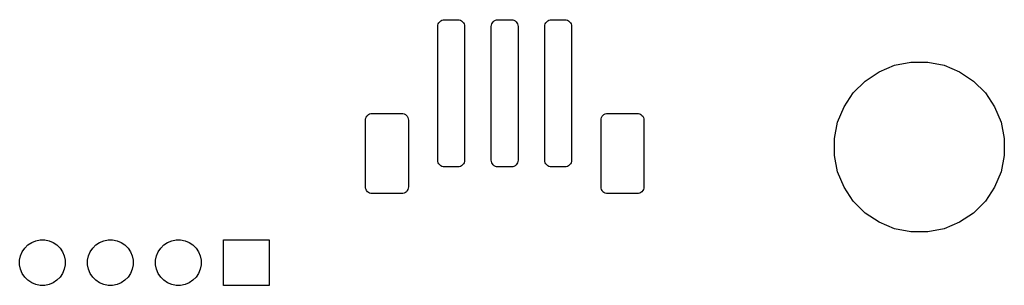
# Model space of a CAD drawing. Extents: x -0.28 to 2.62, y -2.15 to -0.06.
# Tile 3 of 3: x 1.18 to 2.62, y -0.45 to -0.06. Entities that reach past the tile are written whole.
import ezdxf

# ---------------------------------------------------------------- set-up
doc = ezdxf.new("R2010")
doc.units = 0
doc.header["$MEASUREMENT"] = 0
doc.layers.add('BLACK', color=7, linetype='CONTINUOUS')

msp = doc.modelspace()

# ---------------------------------------------------------------- linework, layer by layer
at = {"layer": 'BLACK', "linetype": 'CONTINUOUS'}
for p, q in [((1.7916, -0.0725), (1.7918, -0.0706)), ((1.7918, -0.0706), (1.7923, -0.0688)), ((1.7923, -0.0688), (1.7932, -0.0671)), ((1.7932, -0.0671), (1.7945, -0.0656)), ((1.7945, -0.0656), (1.7959, -0.0643)), ((1.7959, -0.0643), (1.7976, -0.0634)), ((1.7976, -0.0634), (1.7995, -0.0629)), ((1.7995, -0.0629), (1.8014, -0.0627)), ((1.8014, -0.0627), (1.8211, -0.0627)), ((1.8211, -0.0627), (1.823, -0.0629)), ((1.823, -0.0629), (1.8249, -0.0634)), ((1.8249, -0.0634), (1.8266, -0.0643)), ((1.8266, -0.0643), (1.8281, -0.0656)), ((1.8281, -0.0656), (1.8293, -0.0671)), ((1.8293, -0.0671), (1.8302, -0.0688)), ((1.8302, -0.0688), (1.8308, -0.0706)), ((1.8308, -0.0706), (1.8309, -0.0725)), ((1.8703, -0.0725), (1.8705, -0.0706)), ((1.8705, -0.0706), (1.8711, -0.0688)), ((1.8711, -0.0688), (1.872, -0.0671)), ((1.872, -0.0671), (1.8732, -0.0656)), ((1.8732, -0.0656), (1.8747, -0.0643)), ((1.8747, -0.0643), (1.8764, -0.0634)), ((1.8764, -0.0634), (1.8782, -0.0629)), ((1.8782, -0.0629), (1.8802, -0.0627)), ((1.8802, -0.0627), (1.8998, -0.0627)), ((1.8998, -0.0627), (1.9018, -0.0629)), ((1.9018, -0.0629), (1.9036, -0.0634)), ((1.9036, -0.0634), (1.9053, -0.0643)), ((1.9053, -0.0643), (1.9068, -0.0656)), ((1.9068, -0.0656), (1.908, -0.0671)), ((1.908, -0.0671), (1.9089, -0.0688)), ((1.9089, -0.0688), (1.9095, -0.0706)), ((1.9095, -0.0706), (1.9097, -0.0725)), ((1.9491, -0.0725), (1.9492, -0.0706)), ((1.9492, -0.0706), (1.9498, -0.0688)), ((1.9498, -0.0688), (1.9507, -0.0671)), ((1.9507, -0.0671), (1.9519, -0.0656)), ((1.9519, -0.0656), (1.9534, -0.0643)), ((1.9534, -0.0643), (1.9551, -0.0634)), ((1.9551, -0.0634), (1.957, -0.0629)), ((1.957, -0.0629), (1.9589, -0.0627)), ((1.9589, -0.0627), (1.9786, -0.0627)), ((1.9786, -0.0627), (1.9805, -0.0629)), ((1.9805, -0.0629), (1.9824, -0.0634)), ((1.9824, -0.0634), (1.9841, -0.0643)), ((1.9841, -0.0643), (1.9855, -0.0656)), ((1.9855, -0.0656), (1.9868, -0.0671)), ((1.9868, -0.0671), (1.9877, -0.0688)), ((1.9877, -0.0688), (1.9882, -0.0706)), ((1.9882, -0.0706), (1.9884, -0.0725)), ((1.7916, -0.2694), (1.7916, -0.0725)), ((1.8309, -0.0725), (1.8309, -0.2694)), ((1.8703, -0.2694), (1.8703, -0.0725)), ((1.9097, -0.0725), (1.9097, -0.2694)), ((1.9491, -0.2694), (1.9491, -0.0725)), ((1.9884, -0.0725), (1.9884, -0.2694)), ((2.4408, -0.1392), (2.4635, -0.1298)), ((2.4635, -0.1298), (2.4877, -0.125)), ((2.4877, -0.125), (2.5123, -0.125)), ((2.5123, -0.125), (2.5365, -0.1298)), ((2.5365, -0.1298), (2.5592, -0.1392)), ((2.4203, -0.1529), (2.4408, -0.1392)), ((2.5592, -0.1392), (2.5797, -0.1529)), ((2.4029, -0.1703), (2.4203, -0.1529)), ((2.5797, -0.1529), (2.5971, -0.1703)), ((2.3892, -0.1908), (2.4029, -0.1703)), ((2.5971, -0.1703), (2.6108, -0.1908)), ((1.6882, -0.2034), (1.6896, -0.2021)), ((1.6896, -0.2021), (1.6913, -0.2012)), ((1.6913, -0.2012), (1.6932, -0.2007)), ((1.6932, -0.2007), (1.6951, -0.2005)), ((1.6951, -0.2005), (1.7384, -0.2005)), ((1.7384, -0.2005), (1.7404, -0.2007)), ((1.7404, -0.2007), (1.7422, -0.2012)), ((1.7422, -0.2012), (1.7439, -0.2021)), ((1.7439, -0.2021), (1.7454, -0.2034)), ((2.0346, -0.2034), (2.0361, -0.2021)), ((2.0361, -0.2021), (2.0378, -0.2012)), ((2.0378, -0.2012), (2.0396, -0.2007)), ((2.0396, -0.2007), (2.0416, -0.2005)), ((2.0416, -0.2005), (2.0849, -0.2005)), ((2.0849, -0.2005), (2.0868, -0.2007)), ((2.0868, -0.2007), (2.0887, -0.2012)), ((2.0887, -0.2012), (2.0904, -0.2021)), ((2.0904, -0.2021), (2.0918, -0.2034)), ((2.3798, -0.2135), (2.3892, -0.1908)), ((2.6108, -0.1908), (2.6202, -0.2135)), ((1.6853, -0.2103), (1.6855, -0.2084)), ((1.6853, -0.3088), (1.6853, -0.2103)), ((1.6855, -0.2084), (1.686, -0.2065)), ((1.686, -0.2065), (1.6869, -0.2048)), ((1.6869, -0.2048), (1.6882, -0.2034)), ((1.7454, -0.2034), (1.7466, -0.2048)), ((1.7466, -0.2048), (1.7475, -0.2065)), ((1.7475, -0.2065), (1.7481, -0.2084)), ((1.7481, -0.2084), (1.7483, -0.2103)), ((1.7483, -0.2103), (1.7483, -0.3088)), ((2.0317, -0.2103), (2.0319, -0.2084)), ((2.0317, -0.3088), (2.0317, -0.2103)), ((2.0319, -0.2084), (2.0325, -0.2065)), ((2.0325, -0.2065), (2.0334, -0.2048)), ((2.0334, -0.2048), (2.0346, -0.2034)), ((2.0918, -0.2034), (2.0931, -0.2048)), ((2.0931, -0.2048), (2.094, -0.2065)), ((2.094, -0.2065), (2.0945, -0.2084)), ((2.0945, -0.2084), (2.0947, -0.2103)), ((2.0947, -0.2103), (2.0947, -0.3088)), ((2.375, -0.2377), (2.3798, -0.2135)), ((2.6202, -0.2135), (2.625, -0.2377)), ((2.375, -0.2623), (2.375, -0.2377)), ((2.625, -0.2377), (2.625, -0.2623)), ((1.7918, -0.2713), (1.7916, -0.2694)), ((1.7923, -0.2731), (1.7918, -0.2713)), ((1.7932, -0.2748), (1.7923, -0.2731)), ((1.7945, -0.2763), (1.7932, -0.2748)), ((1.8293, -0.2748), (1.8281, -0.2763)), ((1.8302, -0.2731), (1.8293, -0.2748)), ((1.8308, -0.2713), (1.8302, -0.2731)), ((1.8309, -0.2694), (1.8308, -0.2713)), ((1.8705, -0.2713), (1.8703, -0.2694)), ((1.8711, -0.2731), (1.8705, -0.2713)), ((1.872, -0.2748), (1.8711, -0.2731)), ((1.8732, -0.2763), (1.872, -0.2748)), ((1.908, -0.2748), (1.9068, -0.2763)), ((1.9089, -0.2731), (1.908, -0.2748)), ((1.9095, -0.2713), (1.9089, -0.2731)), ((1.9097, -0.2694), (1.9095, -0.2713)), ((1.9492, -0.2713), (1.9491, -0.2694)), ((1.9498, -0.2731), (1.9492, -0.2713)), ((1.9507, -0.2748), (1.9498, -0.2731)), ((1.9519, -0.2763), (1.9507, -0.2748)), ((1.9868, -0.2748), (1.9855, -0.2763)), ((1.9877, -0.2731), (1.9868, -0.2748)), ((1.9882, -0.2713), (1.9877, -0.2731)), ((1.9884, -0.2694), (1.9882, -0.2713)), ((2.3798, -0.2865), (2.375, -0.2623)), ((2.625, -0.2623), (2.6202, -0.2865)), ((1.7959, -0.2776), (1.7945, -0.2763)), ((1.7976, -0.2785), (1.7959, -0.2776)), ((1.7995, -0.279), (1.7976, -0.2785)), ((1.8014, -0.2792), (1.7995, -0.279)), ((1.8211, -0.2792), (1.8014, -0.2792)), ((1.823, -0.279), (1.8211, -0.2792)), ((1.8249, -0.2785), (1.823, -0.279)), ((1.8266, -0.2776), (1.8249, -0.2785)), ((1.8281, -0.2763), (1.8266, -0.2776)), ((1.8747, -0.2776), (1.8732, -0.2763)), ((1.8764, -0.2785), (1.8747, -0.2776)), ((1.8782, -0.279), (1.8764, -0.2785)), ((1.8802, -0.2792), (1.8782, -0.279)), ((1.8998, -0.2792), (1.8802, -0.2792)), ((1.9018, -0.279), (1.8998, -0.2792)), ((1.9036, -0.2785), (1.9018, -0.279)), ((1.9053, -0.2776), (1.9036, -0.2785)), ((1.9068, -0.2763), (1.9053, -0.2776)), ((1.9534, -0.2776), (1.9519, -0.2763)), ((1.9551, -0.2785), (1.9534, -0.2776)), ((1.957, -0.279), (1.9551, -0.2785)), ((1.9589, -0.2792), (1.957, -0.279)), ((1.9786, -0.2792), (1.9589, -0.2792)), ((1.9805, -0.279), (1.9786, -0.2792)), ((1.9824, -0.2785), (1.9805, -0.279)), ((1.9841, -0.2776), (1.9824, -0.2785)), ((1.9855, -0.2763), (1.9841, -0.2776)), ((2.3892, -0.3092), (2.3798, -0.2865)), ((2.6202, -0.2865), (2.6108, -0.3092)), ((1.6855, -0.3107), (1.6853, -0.3088)), ((1.686, -0.3125), (1.6855, -0.3107)), ((1.6869, -0.3142), (1.686, -0.3125)), ((1.6882, -0.3157), (1.6869, -0.3142)), ((1.6896, -0.3169), (1.6882, -0.3157)), ((1.6913, -0.3178), (1.6896, -0.3169)), ((1.6932, -0.3184), (1.6913, -0.3178)), ((1.6951, -0.3186), (1.6932, -0.3184)), ((1.7384, -0.3186), (1.6951, -0.3186)), ((1.7404, -0.3184), (1.7384, -0.3186)), ((1.7422, -0.3178), (1.7404, -0.3184)), ((1.7439, -0.3169), (1.7422, -0.3178)), ((1.7454, -0.3157), (1.7439, -0.3169)), ((1.7466, -0.3142), (1.7454, -0.3157)), ((1.7475, -0.3125), (1.7466, -0.3142)), ((1.7481, -0.3107), (1.7475, -0.3125)), ((1.7483, -0.3088), (1.7481, -0.3107)), ((2.0319, -0.3107), (2.0317, -0.3088)), ((2.0325, -0.3125), (2.0319, -0.3107)), ((2.0334, -0.3142), (2.0325, -0.3125)), ((2.0346, -0.3157), (2.0334, -0.3142)), ((2.0361, -0.3169), (2.0346, -0.3157)), ((2.0378, -0.3178), (2.0361, -0.3169)), ((2.0396, -0.3184), (2.0378, -0.3178)), ((2.0416, -0.3186), (2.0396, -0.3184)), ((2.0849, -0.3186), (2.0416, -0.3186)), ((2.0868, -0.3184), (2.0849, -0.3186)), ((2.0887, -0.3178), (2.0868, -0.3184)), ((2.0904, -0.3169), (2.0887, -0.3178)), ((2.0918, -0.3157), (2.0904, -0.3169)), ((2.0931, -0.3142), (2.0918, -0.3157)), ((2.094, -0.3125), (2.0931, -0.3142)), ((2.0945, -0.3107), (2.094, -0.3125)), ((2.0947, -0.3088), (2.0945, -0.3107)), ((2.4029, -0.3297), (2.3892, -0.3092)), ((2.6108, -0.3092), (2.5971, -0.3297)), ((2.4203, -0.3471), (2.4029, -0.3297)), ((2.5971, -0.3297), (2.5797, -0.3471)), ((2.4408, -0.3608), (2.4203, -0.3471)), ((2.5797, -0.3471), (2.5592, -0.3608)), ((2.4635, -0.3702), (2.4408, -0.3608)), ((2.5592, -0.3608), (2.5365, -0.3702)), ((2.4877, -0.375), (2.4635, -0.3702)), ((2.5123, -0.375), (2.4877, -0.375)), ((2.5365, -0.3702), (2.5123, -0.375)), ((1.1887, -0.394), (1.1942, -0.3903)), ((1.1942, -0.3903), (1.2002, -0.3878)), ((1.2002, -0.3878), (1.2067, -0.3865)), ((1.2067, -0.3865), (1.2133, -0.3865)), ((1.2133, -0.3865), (1.2198, -0.3878)), ((1.2198, -0.3878), (1.2259, -0.3903)), ((1.2259, -0.3903), (1.2313, -0.394)), ((1.2887, -0.394), (1.2941, -0.3903)), ((1.2941, -0.3903), (1.3002, -0.3878)), ((1.3002, -0.3878), (1.3067, -0.3865)), ((1.3067, -0.3865), (1.3133, -0.3865)), ((1.3133, -0.3865), (1.3198, -0.3878)), ((1.3198, -0.3878), (1.3258, -0.3903)), ((1.3258, -0.3903), (1.3313, -0.394)), ((1.3887, -0.394), (1.3942, -0.3903)), ((1.3942, -0.3903), (1.4002, -0.3878)), ((1.4002, -0.3878), (1.4067, -0.3865)), ((1.4067, -0.3865), (1.4133, -0.3865)), ((1.4133, -0.3865), (1.4198, -0.3878)), ((1.4198, -0.3878), (1.4259, -0.3903)), ((1.4259, -0.3903), (1.4313, -0.394)), ((1.4765, -0.4535), (1.4765, -0.3865)), ((1.4765, -0.3865), (1.5435, -0.3865)), ((1.5435, -0.3865), (1.5435, -0.4535)), ((1.1778, -0.4102), (1.1803, -0.4041)), ((1.1803, -0.4041), (1.184, -0.3987)), ((1.184, -0.3987), (1.1887, -0.394)), ((1.2313, -0.394), (1.236, -0.3987)), ((1.236, -0.3987), (1.2397, -0.4041)), ((1.2397, -0.4041), (1.2422, -0.4102)), ((1.2778, -0.4102), (1.2803, -0.4041)), ((1.2803, -0.4041), (1.284, -0.3987)), ((1.284, -0.3987), (1.2887, -0.394)), ((1.3313, -0.394), (1.336, -0.3987)), ((1.336, -0.3987), (1.3397, -0.4041)), ((1.3397, -0.4041), (1.3422, -0.4102)), ((1.3778, -0.4102), (1.3803, -0.4041)), ((1.3803, -0.4041), (1.384, -0.3987)), ((1.384, -0.3987), (1.3887, -0.394)), ((1.4313, -0.394), (1.436, -0.3987)), ((1.436, -0.3987), (1.4397, -0.4041)), ((1.4397, -0.4041), (1.4422, -0.4102)), ((1.1765, -0.4167), (1.1778, -0.4102)), ((1.1765, -0.4233), (1.1765, -0.4167)), ((1.2422, -0.4102), (1.2435, -0.4167)), ((1.2435, -0.4167), (1.2435, -0.4233)), ((1.2765, -0.4167), (1.2778, -0.4102)), ((1.2765, -0.4233), (1.2765, -0.4167)), ((1.3422, -0.4102), (1.3435, -0.4167)), ((1.3435, -0.4167), (1.3435, -0.4233)), ((1.3765, -0.4167), (1.3778, -0.4102)), ((1.3765, -0.4233), (1.3765, -0.4167)), ((1.4422, -0.4102), (1.4435, -0.4167)), ((1.4435, -0.4167), (1.4435, -0.4233)), ((1.1778, -0.4298), (1.1765, -0.4233)), ((1.1803, -0.4359), (1.1778, -0.4298)), ((1.2422, -0.4298), (1.2397, -0.4359)), ((1.2435, -0.4233), (1.2422, -0.4298)), ((1.2778, -0.4298), (1.2765, -0.4233)), ((1.2803, -0.4359), (1.2778, -0.4298)), ((1.3422, -0.4298), (1.3397, -0.4359)), ((1.3435, -0.4233), (1.3422, -0.4298)), ((1.3778, -0.4298), (1.3765, -0.4233)), ((1.3803, -0.4359), (1.3778, -0.4298)), ((1.4422, -0.4298), (1.4397, -0.4359)), ((1.4435, -0.4233), (1.4422, -0.4298)), ((1.184, -0.4413), (1.1803, -0.4359)), ((1.1887, -0.446), (1.184, -0.4413)), ((1.1942, -0.4497), (1.1887, -0.446)), ((1.2313, -0.446), (1.2259, -0.4497)), ((1.236, -0.4413), (1.2313, -0.446)), ((1.2397, -0.4359), (1.236, -0.4413)), ((1.284, -0.4413), (1.2803, -0.4359)), ((1.2887, -0.446), (1.284, -0.4413)), ((1.2941, -0.4497), (1.2887, -0.446)), ((1.3313, -0.446), (1.3258, -0.4497)), ((1.336, -0.4413), (1.3313, -0.446)), ((1.3397, -0.4359), (1.336, -0.4413)), ((1.384, -0.4413), (1.3803, -0.4359)), ((1.3887, -0.446), (1.384, -0.4413)), ((1.3942, -0.4497), (1.3887, -0.446)), ((1.4313, -0.446), (1.4259, -0.4497)), ((1.436, -0.4413), (1.4313, -0.446)), ((1.4397, -0.4359), (1.436, -0.4413)), ((1.2002, -0.4522), (1.1942, -0.4497)), ((1.2067, -0.4535), (1.2002, -0.4522)), ((1.2133, -0.4535), (1.2067, -0.4535)), ((1.2198, -0.4522), (1.2133, -0.4535)), ((1.2259, -0.4497), (1.2198, -0.4522)), ((1.3002, -0.4522), (1.2941, -0.4497)), ((1.3067, -0.4535), (1.3002, -0.4522)), ((1.3133, -0.4535), (1.3067, -0.4535)), ((1.3198, -0.4522), (1.3133, -0.4535)), ((1.3258, -0.4497), (1.3198, -0.4522)), ((1.4002, -0.4522), (1.3942, -0.4497)), ((1.4067, -0.4535), (1.4002, -0.4522)), ((1.4133, -0.4535), (1.4067, -0.4535)), ((1.4198, -0.4522), (1.4133, -0.4535)), ((1.4259, -0.4497), (1.4198, -0.4522)), ((1.5435, -0.4535), (1.4765, -0.4535))]:
    msp.add_line(p, q, dxfattribs=at)

doc.saveas('drawing.dxf')
